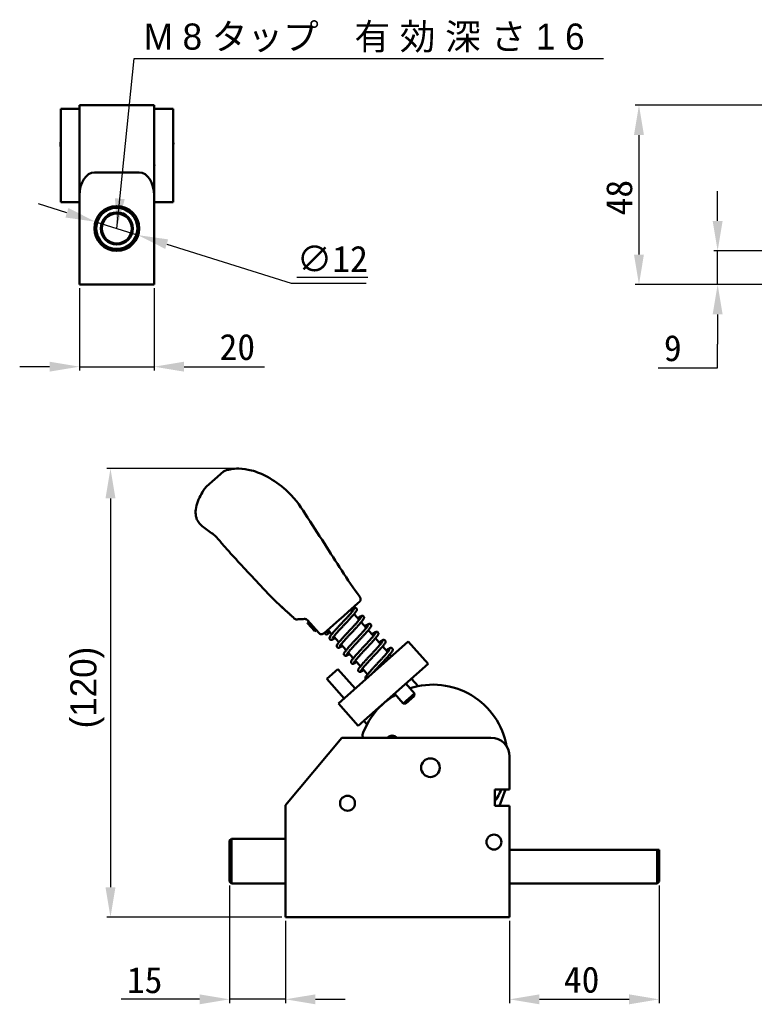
# Model space of a CAD drawing. Header units: millimetres. Extents: x 16 to 584, y 4 to 387.
# Tile 1 of 20: x 16 to 213, y 27 to 291. Entities that reach past the tile are written whole.
import ezdxf

# ---------------------------------------------------------------- set-up
doc = ezdxf.new("R2010")
doc.units = ezdxf.units.MM
for name, color, linetype, lineweight in [('Dimension (ISO)', 7, 'Continuous', 25), ('Symbol (ISO)', 7, 'Continuous', 25), ('Visible (ISO)', 7, 'Continuous', 50)]:
    doc.layers.add(name, color=color, linetype=linetype, lineweight=lineweight)
doc.styles.add('Note Text (JIS)', font='txt')
doc.dimstyles.new('Default (JIS)', dxfattribs={"dimtxt": 7, "dimasz": 8, "dimexe": 1, "dimexo": 1, "dimgap": 1.5, "dimtad": 1, "dimrnd": 1e-08, "dimdsep": 46, "dimtxsty": 'Note Text (JIS)', "dimcen": 0.09, "dimdle": 10, "dimclrd": 256, "dimclre": 256, "dimclrt": 256, "dimadec": 0, "dimazin": 2, "dimtfac": 0.5, "dimtmove": 0, "dimatfit": 3, "dimfxl": 1, "dimtolj": 1, "dimtzin": 0, "dimlwd": -1, "dimlwe": -1, "dimarcsym": 0})
doc.dimstyles.new('Default (JIS)$7', dxfattribs={"dimtxt": 7, "dimasz": 8, "dimexe": 1, "dimexo": 1, "dimgap": 1.5, "dimtad": 1, "dimrnd": 1e-08, "dimdsep": 46, "dimtxsty": 'Note Text (JIS)', "dimcen": 0.09, "dimdle": 10, "dimclrd": 256, "dimclre": 256, "dimclrt": 256, "dimadec": 0, "dimazin": 2, "dimtfac": 0.5, "dimtmove": 0, "dimatfit": 3, "dimfxl": 1, "dimtolj": 1, "dimtzin": 0, "dimlwd": -1, "dimlwe": -1, "dimarcsym": 0})

# ---------------------------------------------------------------- blocks, each defined once
blk = doc.blocks.new('*D8')
at = {"layer": 'Defpoints', "color": 0}
for p in [(288.36, 267.76), (181.69, 219.76), (273.26, 219.76)]:
    blk.add_point(p, dxfattribs=at)
at = {"layer": 'Dimension (ISO)'}
for p, q in [((287.36, 267.76), (180.69, 267.76)), ((181.69, 259.76), (181.69, 227.76)), ((272.26, 219.76), (180.69, 219.76))]:
    blk.add_line(p, q, dxfattribs=at)
for points in [[(180.36, 259.76), (183.02, 259.76), (181.69, 267.76)], [(180.36, 227.76), (183.02, 227.76), (181.69, 219.76)]]:
    blk.add_solid(points, dxfattribs=at)
at = {"layer": 'Dimension (ISO)', "insert": (172.88, 238.24), "char_height": 7, "attachment_point": 1, "rotation": 90, "style": 'Note Text (JIS)'}
blk.add_mtext('\\A1;48', dxfattribs=at)
blk = doc.blocks.new('*D9')
at = {"layer": 'Defpoints', "color": 0}
for p in [(202.75, 228.76), (218.75, 228.76), (273.26, 219.76)]:
    blk.add_point(p, dxfattribs=at)
at = {"layer": 'Dimension (ISO)'}
for p, q in [((202.75, 236.76), (202.75, 244.76)), ((217.75, 228.76), (201.75, 228.76)), ((202.75, 219.76), (202.75, 228.76)), ((272.26, 219.76), (201.75, 219.76)), ((202.75, 211.76), (202.75, 203.76)), ((202.75, 197.48), (202.75, 203.76)), ((186.86, 197.48), (202.75, 197.48))]:
    blk.add_line(p, q, dxfattribs=at)
for points in [[(201.42, 236.76), (204.09, 236.76), (202.75, 228.76)], [(201.42, 211.76), (204.09, 211.76), (202.75, 219.76)]]:
    blk.add_solid(points, dxfattribs=at)
at = {"layer": 'Dimension (ISO)', "insert": (188.36, 206.25), "char_height": 7, "attachment_point": 1, "style": 'Note Text (JIS)'}
blk.add_mtext('\\A1;9', dxfattribs=at)
blk = doc.blocks.new('*D10')
at = {"layer": 'Defpoints', "color": 0}
for p in [(31.9, 219.76), (51.9, 219.76), (51.9, 197.76)]:
    blk.add_point(p, dxfattribs=at)
at = {"layer": 'Dimension (ISO)'}
for p, q in [((31.9, 218.76), (31.9, 196.76)), ((51.9, 218.76), (51.9, 196.76)), ((23.9, 197.76), (15.9, 197.76)), ((31.9, 197.76), (51.9, 197.76)), ((59.9, 197.76), (81.48, 197.76))]:
    blk.add_line(p, q, dxfattribs=at)
for points in [[(23.9, 199.09), (23.9, 196.43), (31.9, 197.76)], [(59.9, 199.09), (59.9, 196.43), (51.9, 197.76)]]:
    blk.add_solid(points, dxfattribs=at)
at = {"layer": 'Dimension (ISO)', "insert": (69.4, 206.55), "char_height": 7, "attachment_point": 1, "style": 'Note Text (JIS)'}
blk.add_mtext('\\A1;20', dxfattribs=at)
blk = doc.blocks.new('*D11')
at = {"layer": 'Defpoints', "color": 0}
for p in [(36.17, 236.56), (47.62, 232.96)]:
    blk.add_point(p, dxfattribs=at)
at = {"layer": 'Dimension (ISO)'}
for p, q in [((28.54, 238.96), (20.91, 241.36)), ((36.17, 236.56), (47.62, 232.96)), ((55.25, 230.56), (88.57, 220.09)), ((88.57, 220.09), (108.63, 220.09))]:
    blk.add_line(p, q, dxfattribs=at)
for points in [[(28.94, 240.23), (28.14, 237.69), (36.17, 236.56)], [(55.65, 231.83), (54.85, 229.29), (47.62, 232.96)]]:
    blk.add_solid(points, dxfattribs=at)
at = {"layer": 'Dimension (ISO)', "insert": (90.07, 230.13), "char_height": 7, "attachment_point": 1, "style": 'Note Text (JIS)'}
blk.add_mtext('\\A1;\\L∅12\\l', dxfattribs=at)
blk = doc.blocks.new('*D15')
at = {"layer": 'Defpoints', "color": 0}
for p in [(74.46, 170.48), (40.2, 50.42), (87.06, 50.42)]:
    blk.add_point(p, dxfattribs=at)
at = {"layer": 'Dimension (ISO)'}
for p, q in [((73.46, 170.48), (39.2, 170.48)), ((40.2, 162.48), (40.2, 58.42)), ((86.06, 50.42), (39.2, 50.42))]:
    blk.add_line(p, q, dxfattribs=at)
for points in [[(38.87, 162.48), (41.54, 162.48), (40.2, 170.48)], [(38.87, 58.42), (41.54, 58.42), (40.2, 50.42)]]:
    blk.add_solid(points, dxfattribs=at)
at = {"layer": 'Dimension (ISO)', "insert": (29.45, 96.18), "char_height": 7, "attachment_point": 1, "rotation": 90, "style": 'Note Text (JIS)'}
blk.add_mtext('\\A1; \\fメイリオ|b0|i0;\\H7.0000;(120)', dxfattribs=at)
blk = doc.blocks.new('*D16')
at = {"layer": 'Defpoints', "color": 0}
for p in [(72.06, 59.92), (87.06, 50.42), (87.06, 28.42)]:
    blk.add_point(p, dxfattribs=at)
at = {"layer": 'Dimension (ISO)'}
for p, q in [((72.06, 58.92), (72.06, 27.42)), ((87.06, 49.42), (87.06, 27.42)), ((64.06, 28.42), (43.09, 28.42)), ((87.06, 28.42), (72.06, 28.42)), ((95.06, 28.42), (103.06, 28.42))]:
    blk.add_line(p, q, dxfattribs=at)
for points in [[(64.06, 29.75), (64.06, 27.09), (72.06, 28.42)], [(95.06, 29.75), (95.06, 27.09), (87.06, 28.42)]]:
    blk.add_solid(points, dxfattribs=at)
at = {"layer": 'Dimension (ISO)', "insert": (44.59, 37.09), "char_height": 7, "attachment_point": 1, "style": 'Note Text (JIS)'}
blk.add_mtext('\\A1;15', dxfattribs=at)
blk = doc.blocks.new('*D17')
at = {"layer": 'Defpoints', "color": 0}
for p in [(187.06, 59.92), (147.06, 50.42), (187.06, 28.42)]:
    blk.add_point(p, dxfattribs=at)
at = {"layer": 'Dimension (ISO)'}
for p, q in [((187.06, 58.92), (187.06, 27.42)), ((147.06, 49.42), (147.06, 27.42)), ((155.06, 28.42), (179.06, 28.42))]:
    blk.add_line(p, q, dxfattribs=at)
for points in [[(155.06, 29.75), (155.06, 27.09), (147.06, 28.42)], [(179.06, 29.75), (179.06, 27.09), (187.06, 28.42)]]:
    blk.add_solid(points, dxfattribs=at)
at = {"layer": 'Dimension (ISO)', "insert": (161.58, 37.2), "char_height": 7, "attachment_point": 1, "style": 'Note Text (JIS)'}
blk.add_mtext('\\A1;40', dxfattribs=at)

msp = doc.modelspace()

# ---------------------------------------------------------------- linework, layer by layer
at = {"layer": 'Visible (ISO)'}
for p, q in [((26.947, 266.759), (26.947, 241.759)), ((31.897, 266.759), (26.947, 266.759)), ((31.897, 267.759), (35.897, 267.759)), ((31.897, 267.759), (31.897, 243.536)), ((35.897, 267.759), (47.897, 267.759)), ((47.897, 267.759), (51.897, 267.759)), ((51.897, 243.536), (51.897, 267.759)), ((56.947, 266.759), (51.897, 266.759)), ((56.947, 241.759), (56.947, 266.759)), ((35.897, 249.759), (47.897, 249.759)), ((31.897, 243.536), (31.897, 219.759)), ((51.897, 219.759), (51.897, 243.536)), ((26.947, 241.759), (31.897, 241.759)), ((51.897, 241.759), (56.947, 241.759)), ((31.897, 219.759), (51.897, 219.759)), ((68.164, 167.662), (70.419, 169.664)), ((65.909, 165.661), (68.164, 167.662)), ((65.834, 165.594), (65.906, 165.658)), ((68.13, 152.604), (68.13, 152.604)), ((68.131, 152.603), (68.131, 152.603)), ((68.131, 152.603), (68.131, 152.603)), ((84.376, 135.019), (84.376, 135.019)), ((84.376, 135.019), (84.376, 135.019)), ((106.458, 134.464), (103.846, 132.145)), ((106.458, 134.464), (105.974, 134.034)), ((106.835, 134.799), (106.458, 134.464)), ((103.846, 132.145), (102.568, 131.011)), ((104.873, 132.14), (104.418, 132.653)), ((105.277, 133.416), (104.936, 133.113)), ((88.088, 131.595), (88.088, 131.595)), ((88.088, 131.595), (88.088, 131.595)), ((90.157, 130.12), (90.142, 130.12)), ((93.302, 129.506), (92.927, 129.172)), ((93.303, 129.505), (92.927, 129.171)), ((92.927, 129.171), (92.927, 129.172)), ((92.927, 129.171), (93.061, 129.021)), ((95.975, 126.495), (92.957, 129.895)), ((101.427, 129.997), (97.387, 126.411)), ((102.568, 131.011), (101.427, 129.997)), ((106.786, 129.986), (105.41, 131.536)), ((108.699, 127.831), (107.323, 129.381)), ((94.796, 127.067), (93.061, 129.021)), ((94.796, 127.067), (94.929, 126.917)), ((94.929, 126.917), (95.305, 127.25)), ((98.463, 127.312), (97.797, 126.718)), ((98.994, 126.713), (98.33, 126.121)), ((99.47, 126.177), (98.436, 127.342)), ((110.612, 125.677), (109.236, 127.226)), ((101.383, 124.022), (100.008, 125.57)), ((101.244, 107.609), (119.94, 124.207)), ((112.524, 123.522), (111.149, 125.072)), ((119.94, 124.207), (125.251, 118.224)), ((103.296, 121.867), (101.921, 123.416)), ((105.209, 119.712), (103.834, 121.261)), ((114.437, 121.367), (113.061, 122.917)), ((107.122, 117.558), (105.747, 119.106)), ((115.453, 120.223), (114.974, 120.763)), ((98.092, 114.172), (101.084, 116.828)), ((105.731, 111.593), (101.084, 116.828)), ((106.555, 101.627), (125.251, 118.224)), ((109.034, 115.403), (107.66, 116.951)), ((102.74, 108.937), (98.092, 114.172)), ((122.543, 112.237), (120.764, 114.241)), ((119.268, 112.913), (121.592, 110.296)), ((114.848, 108.855), (114.781, 108.93)), ((116.277, 110.257), (118.601, 107.64)), ((118.601, 107.64), (121.592, 110.296)), ((121.55, 109.59), (119.306, 107.598)), ((121.55, 109.59), (121.592, 110.296)), ((101.244, 107.609), (106.555, 101.627)), ((111.192, 105.441), (111.042, 105.61)), ((119.306, 107.598), (118.601, 107.64)), ((108.891, 102.009), (108.051, 102.955)), ((102.168, 98.42), (87.064, 80.42)), ((102.168, 98.42), (107.39, 98.42)), ((107.39, 98.42), (142.064, 98.42)), ((108.065, 98.42), (107.586, 98.959)), ((147.064, 93.42), (147.064, 84.62)), ((143.064, 80.22), (143.064, 84.62)), ((143.064, 84.62), (147.064, 84.62)), ((145.981, 84.62), (144.343, 80.22)), ((87.064, 74.197), (87.064, 80.42)), ((147.064, 80.22), (143.064, 80.22)), ((147.064, 80.22), (147.064, 50.42)), ((87.064, 50.42), (87.064, 74.197)), ((72.064, 70.92), (72.564, 71.42)), ((72.564, 71.42), (72.564, 59.42)), ((72.564, 71.42), (87.064, 71.42)), ((72.064, 59.92), (72.064, 70.92)), ((186.564, 68.42), (147.064, 68.42)), ((186.564, 59.42), (186.564, 68.42)), ((187.064, 68.42), (187.064, 59.92)), ((72.064, 59.92), (72.564, 59.42)), ((72.564, 59.42), (87.064, 59.42)), ((147.064, 59.42), (186.564, 59.42)), ((187.064, 59.92), (186.564, 59.42)), ((147.064, 50.42), (87.064, 50.42))]:
    msp.add_line(p, q, dxfattribs=at)
for centre, radius in [((41.897, 234.759), 6), ((41.897, 234.759), 5.5), ((41.897, 234.759), 4.3), ((41.897, 234.759), 4), ((98.064, 126.419), 0.4), ((125.864, 90.42), 2.5), ((103.664, 80.91), 2), ((142.864, 70.52), 2), ((142.864, 70.52), 2)]:
    msp.add_circle(centre, radius, dxfattribs=at)
for centre, radius, start, end in [((49.947, 251.759), 2, 347.1418, 12.8582), ((90.09, 131.118), 1, 273.02744, 273.14524), ((96.723, 127.159), 1, 221.5966, 311.59719), ((126.563, 92.645), 20, 10.08914, 108.01901), ((126.563, 92.645), 20, 120.06023, 161.59719), ((115.654, 97.402), 1.6, 39.49887, 140.50113), ((142.064, 93.42), 5, 0, 90), ((126.563, 92.645), 20, 325.59359, 336.3431)]:
    msp.add_arc(centre, radius, start, end, dxfattribs=at)
for centre, major_axis, ratio, start_param, end_param in [((35.897, 243.536), (0, 6.223), 0.6427876, 0, 1.5707963), ((47.897, 243.536), (0, 6.223), 0.6427876, 4.712389, 6.2831853), ((90.088, 131.118), (-0.047, -0.999), 0.9999731, 5.5847216, 6.3855089), ((90.09, 131.118), (0.055, -0.998), 0.9999748, 6.2811304, 6.2831864)]:
    msp.add_ellipse(centre, major_axis=major_axis, ratio=ratio, start_param=start_param, end_param=end_param, dxfattribs=at)
for points in [[(26.857, 257.458), (26.857, 257.849), (26.892, 258.142), (26.947, 258.442)], [(57.037, 257.458), (57.037, 256.794), (57.007, 256.12), (56.947, 255.444)], [(65.909, 165.661), (65.909, 165.661), (65.908, 165.66), (65.906, 165.658)], [(68.13, 152.604), (68.126, 152.608), (68.121, 152.612), (68.116, 152.616)], [(68.131, 152.603), (68.13, 152.604), (68.13, 152.604), (68.129, 152.605)], [(106.966, 136.154), (106.966, 136.154), (106.966, 136.154), (106.966, 136.154)], [(89.409, 130.384), (88.989, 130.77), (88.567, 131.157), (88.146, 131.542)]]:
    msp.add_open_spline(points, degree=3, dxfattribs=at)
for points, knots in [([(56.947, 258.443), (56.96, 258.374), (56.97, 258.307), (57.011, 258.024), (57.037, 257.759), (57.037, 257.458)], [0.96228177, 0.96228177, 0.96228177, 0.96228177, 1.00399542, 1.00399542, 1.14291179, 1.14291179, 1.14291179, 1.14291179]), ([(26.947, 255.433), (26.943, 255.479), (26.939, 255.525), (26.882, 256.202), (26.857, 256.834), (26.857, 257.458)], [5.04756104, 5.04756104, 5.04756104, 5.04756104, 5.06160539, 5.06160539, 5.25544394, 5.25544394, 5.25544394, 5.25544394]), ([(70.419, 169.664), (70.991, 169.952), (71.613, 170.148), (72.997, 170.43), (73.775, 170.487), (75.685, 170.456), (76.827, 170.285), (79.422, 169.614), (80.866, 169.008), (83.988, 167.311), (85.647, 166.123), (89.191, 162.935), (90.882, 160.691), (94.039, 155.686), (95.774, 153.042), (100.604, 145.613), (103.505, 140.682), (106.966, 136.154)], [0, 0, 0, 0, 0.1921718, 0.1921718, 0.4236642, 0.4236642, 0.7652499, 0.7652499, 1.2278338, 1.2278338, 1.8315011, 1.8315011, 2.6580178, 2.6580178, 3.6066138, 3.6066138, 5.3164454, 5.3164454, 5.3164454, 5.3164454]), ([(68.116, 152.616), (67.834, 152.817), (67.552, 153.016), (66.282, 153.901), (65.253, 154.553), (63.971, 155.833), (63.586, 156.334), (63.229, 157.17), (63.143, 157.46), (62.97, 158.345), (62.968, 158.961), (63.124, 160.282), (63.314, 160.996), (64.089, 163.094), (64.883, 164.424), (65.834, 165.594)], [0, 0, 0, 0, 0.1037109, 0.1037109, 0.4642929, 0.4642929, 0.6470846, 0.6470846, 0.7369166, 0.7369166, 0.9174839, 0.9174839, 1.1359863, 1.1359863, 1.5884035, 1.5884035, 1.5884035, 1.5884035]), ([(84.376, 135.019), (83.199, 136.149), (82.124, 137.27), (79.48, 140.113), (77.914, 141.852), (75.008, 144.909), (73.638, 146.355), (71.598, 148.65), (70.911, 149.438), (69.54, 151.016), (68.84, 151.822), (68.131, 152.603)], [0, 0, 0, 0, 0.5308266, 0.5308266, 1.2610285, 1.2610285, 1.8776745, 1.8776745, 2.1940011, 2.1940011, 2.5116748, 2.5116748, 2.5116748, 2.5116748]), ([(88.146, 131.542), (88.127, 131.559), (88.108, 131.577), (88.088, 131.595), (86.834, 132.739), (85.573, 133.871), (84.376, 135.019)], [0, 0, 0, 0, 0.0152056, 0.0152056, 0.0152056, 1, 1, 1, 1]), ([(88.088, 131.595), (87.645, 131.997), (87.193, 132.402), (86.274, 133.234), (85.801, 133.668), (85.007, 134.414), (84.671, 134.736), (84.376, 135.019)], [0, 0, 0, 0, 0.18497273, 0.18497273, 0.38795466, 0.38795466, 0.54853639, 0.54853639, 0.54853639, 0.54853639]), ([(106.966, 136.154), (107.031, 136.068), (107.084, 135.97), (107.152, 135.768), (107.171, 135.66), (107.172, 135.448), (107.156, 135.34), (107.09, 135.138), (107.041, 135.041), (106.957, 134.927), (106.935, 134.9), (106.887, 134.847), (106.862, 134.822), (106.835, 134.799)], [0, 0, 0, 0, 0.03236475, 0.03236475, 0.06421061, 0.06421061, 0.09607493, 0.09607493, 0.12793836, 0.12793836, 0.13849917, 0.13849917, 0.14918013, 0.14918013, 0.14918013, 0.14918013]), ([(100.376, 125.157), (100.325, 125.124), (100.276, 125.093), (100.091, 124.977), (99.967, 124.903), (99.727, 124.774), (99.62, 124.722), (99.441, 124.671), (99.378, 124.655), (99.248, 124.662), (99.206, 124.668), (99.095, 124.705), (99.022, 124.746), (98.92, 124.859), (98.888, 124.92), (98.851, 125.039), (98.848, 125.094), (98.854, 125.214), (98.87, 125.266), (98.943, 125.475), (99.028, 125.597), (99.233, 125.88), (99.337, 126.014), (99.568, 126.296), (99.691, 126.441), (99.957, 126.749), (100.099, 126.91), (100.402, 127.248), (100.561, 127.424), (100.893, 127.787), (101.066, 127.974), (101.419, 128.356), (101.6, 128.551), (101.965, 128.943), (102.149, 129.14), (102.516, 129.534), (102.699, 129.729), (103.057, 130.115), (103.233, 130.304), (103.572, 130.673), (103.736, 130.852), (104.047, 131.194), (104.194, 131.358), (104.468, 131.666), (104.594, 131.811), (104.821, 132.076), (104.922, 132.198), (105.094, 132.412), (105.167, 132.506), (105.278, 132.66), (105.32, 132.723), (105.369, 132.805), (105.382, 132.832), (105.385, 132.839), (105.385, 132.84), (105.385, 132.84)], [37.073993, 37.073993, 37.073993, 37.073993, 37.1331096, 37.1331096, 37.3065076, 37.3065076, 37.5072723, 37.5072723, 37.6066365, 37.6066365, 37.6464571, 37.6464571, 37.698691, 37.698691, 37.7409523, 37.7409523, 37.7893485, 37.7893485, 37.8667097, 37.8667097, 38.129141, 38.129141, 38.3197664, 38.3197664, 38.4900251, 38.4900251, 38.6552248, 38.6552248, 38.8183484, 38.8183484, 38.9804111, 38.9804111, 39.1418364, 39.1418364, 39.302812, 39.302812, 39.4634063, 39.4634063, 39.6236044, 39.6236044, 39.7833037, 39.7833037, 39.9422651, 39.9422651, 40.0999809, 40.0999809, 40.2553308, 40.2553308, 40.4056272, 40.4056272, 40.5439622, 40.5439622, 40.6543147, 40.6543147, 40.66965, 40.66965, 40.66965, 40.66965]), ([(99.641, 125.047), (99.641, 125.047), (99.641, 125.049), (99.649, 125.068), (99.674, 125.114), (99.746, 125.225), (99.79, 125.287), (99.905, 125.44), (99.978, 125.534), (100.152, 125.748), (100.255, 125.869), (100.484, 126.136), (100.612, 126.281), (100.887, 126.591), (101.036, 126.756), (101.349, 127.1), (101.514, 127.28), (101.855, 127.649), (102.031, 127.839), (102.39, 128.225), (102.572, 128.421), (102.939, 128.814), (103.122, 129.01), (103.486, 129.401), (103.665, 129.594), (104.016, 129.973), (104.186, 130.159), (104.514, 130.518), (104.671, 130.691), (104.967, 131.023), (105.106, 131.18), (105.362, 131.478), (105.48, 131.617), (105.692, 131.878), (105.786, 131.998), (105.952, 132.225), (106.021, 132.329), (106.12, 132.514), (106.162, 132.588), (106.177, 132.765), (106.177, 132.81), (106.155, 132.927), (106.123, 133.006), (106.023, 133.122), (105.966, 133.162), (105.852, 133.214), (105.796, 133.223), (105.676, 133.232), (105.621, 133.222), (105.418, 133.174), (105.299, 133.109), (105.02, 132.944), (104.878, 132.85), (104.647, 132.685), (104.571, 132.629), (104.492, 132.57)], [37.8701663, 37.8701663, 37.8701663, 37.8701663, 37.8993154, 37.8993154, 38.0454479, 38.0454479, 38.1688003, 38.1688003, 38.3109725, 38.3109725, 38.4624592, 38.4624592, 38.6182617, 38.6182617, 38.7761852, 38.7761852, 38.9352576, 38.9352576, 39.0950254, 39.0950254, 39.2552728, 39.2552728, 39.4159097, 39.4159097, 39.5769303, 39.5769303, 39.7384128, 39.7384128, 39.9005604, 39.9005604, 40.0638264, 40.0638264, 40.2292876, 40.2292876, 40.3999982, 40.3999982, 40.5883848, 40.5883848, 40.7433686, 40.7433686, 40.7858594, 40.7858594, 40.8390156, 40.8390156, 40.8812861, 40.8812861, 40.9293208, 40.9293208, 41.0047557, 41.0047557, 41.2422858, 41.2422858, 41.4401506, 41.4401506, 41.530301, 41.530301, 41.530301, 41.530301]), ([(88.953, 130.803), (88.953, 130.803), (88.952, 130.804), (88.808, 130.935), (88.673, 131.057), (88.438, 131.271), (88.335, 131.365), (88.175, 131.513), (88.117, 131.567), (88.088, 131.595)], [0.06424418, 0.06424418, 0.06424418, 0.06424418, 0.06443192, 0.06443192, 0.12785861, 0.12785861, 0.19197389, 0.19197389, 0.25783865, 0.25783865, 0.25783865, 0.25783865]), ([(90.142, 130.12), (90.142, 130.12), (90.142, 130.12), (90.141, 130.119), (90.141, 130.119), (90.139, 130.119), (90.139, 130.119), (90.138, 130.119)], [0.0699718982, 0.0699718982, 0.0699718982, 0.0699718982, 0.0705258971, 0.0705258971, 0.0708403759, 0.0708403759, 0.0711858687, 0.0711858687, 0.0711858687, 0.0711858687]), ([(92.154, 130.23), (91.612, 130.2), (91.128, 130.174), (90.488, 130.139), (90.285, 130.127), (90.179, 130.122), (90.166, 130.121), (90.157, 130.12)], [0, 0, 0, 0, 0.20490066, 0.20490066, 0.37669062, 0.37669062, 0.41105135, 0.41105135, 0.41105135, 0.41105135]), ([(92.154, 130.23), (92.16, 130.23), (92.166, 130.231), (92.172, 130.231), (92.178, 130.231), (92.185, 130.231), (92.191, 130.231), (92.197, 130.232), (92.203, 130.232), (92.208, 130.232), (92.214, 130.232), (92.22, 130.232), (92.226, 130.231), (92.232, 130.231), (92.238, 130.231), (92.243, 130.231), (92.249, 130.231), (92.255, 130.231), (92.26, 130.23), (92.266, 130.23), (92.271, 130.23), (92.277, 130.229), (92.282, 130.229), (92.288, 130.228), (92.293, 130.228), (92.299, 130.228), (92.304, 130.227), (92.309, 130.227), (92.314, 130.226), (92.32, 130.225), (92.325, 130.225), (92.33, 130.224), (92.335, 130.224), (92.34, 130.223), (92.346, 130.222), (92.351, 130.221), (92.356, 130.221), (92.361, 130.22), (92.366, 130.219), (92.371, 130.218), (92.376, 130.218), (92.381, 130.217), (92.385, 130.216), (92.39, 130.215), (92.395, 130.214), (92.4, 130.213), (92.405, 130.212), (92.409, 130.211), (92.414, 130.21), (92.419, 130.209), (92.424, 130.208), (92.428, 130.207), (92.433, 130.206), (92.437, 130.205), (92.442, 130.204), (92.446, 130.203), (92.451, 130.202), (92.456, 130.201), (92.46, 130.199), (92.464, 130.198), (92.469, 130.197), (92.473, 130.196), (92.478, 130.195), (92.482, 130.193), (92.487, 130.192), (92.491, 130.191), (92.495, 130.19), (92.499, 130.188), (92.504, 130.187), (92.508, 130.186), (92.512, 130.184), (92.516, 130.183), (92.521, 130.182), (92.525, 130.18), (92.529, 130.179), (92.533, 130.177), (92.537, 130.176), (92.541, 130.175), (92.546, 130.173), (92.55, 130.172), (92.554, 130.17), (92.558, 130.169), (92.562, 130.167), (92.566, 130.166), (92.57, 130.164), (92.574, 130.163), (92.578, 130.161), (92.582, 130.159), (92.586, 130.158), (92.59, 130.156), (92.594, 130.155), (92.598, 130.153), (92.602, 130.151), (92.605, 130.15), (92.609, 130.148), (92.613, 130.146), (92.617, 130.144), (92.621, 130.143), (92.625, 130.141), (92.629, 130.139), (92.632, 130.137), (92.636, 130.136), (92.64, 130.134), (92.644, 130.132), (92.648, 130.13), (92.651, 130.128), (92.655, 130.126), (92.659, 130.124), (92.663, 130.123), (92.666, 130.121), (92.67, 130.119), (92.674, 130.117), (92.678, 130.115), (92.681, 130.113), (92.685, 130.111), (92.689, 130.109), (92.693, 130.107), (92.696, 130.105), (92.7, 130.103), (92.704, 130.101), (92.707, 130.098), (92.711, 130.096), (92.715, 130.094), (92.718, 130.092), (92.722, 130.09), (92.726, 130.088), (92.729, 130.085), (92.733, 130.083), (92.737, 130.081), (92.74, 130.079), (92.744, 130.076), (92.747, 130.074), (92.751, 130.072), (92.755, 130.069), (92.758, 130.067), (92.762, 130.065), (92.766, 130.062), (92.769, 130.06), (92.773, 130.057), (92.777, 130.055), (92.78, 130.052), (92.784, 130.05), (92.787, 130.047), (92.791, 130.045), (92.795, 130.042), (92.798, 130.039), (92.802, 130.037), (92.805, 130.034), (92.809, 130.031), (92.813, 130.029), (92.816, 130.026), (92.82, 130.023), (92.823, 130.02), (92.827, 130.017), (92.831, 130.015), (92.834, 130.012), (92.838, 130.009), (92.841, 130.006), (92.845, 130.003), (92.849, 130), (92.852, 129.997), (92.856, 129.994), (92.86, 129.991), (92.863, 129.988), (92.867, 129.985), (92.87, 129.981), (92.874, 129.978), (92.878, 129.975), (92.881, 129.972), (92.885, 129.968), (92.888, 129.965), (92.892, 129.962), (92.896, 129.958), (92.899, 129.955), (92.903, 129.952), (92.906, 129.948), (92.91, 129.945), (92.914, 129.941), (92.917, 129.937), (92.921, 129.934), (92.924, 129.93), (92.928, 129.926), (92.931, 129.923), (92.935, 129.919), (92.939, 129.915), (92.942, 129.911), (92.946, 129.907), (92.949, 129.903), (92.953, 129.899), (92.957, 129.895)], [0, 0, 0, 0, 0.015873, 0.015873, 0.015873, 0.031746, 0.031746, 0.031746, 0.047619, 0.047619, 0.047619, 0.0634921, 0.0634921, 0.0634921, 0.0793651, 0.0793651, 0.0793651, 0.0952381, 0.0952381, 0.0952381, 0.1111111, 0.1111111, 0.1111111, 0.1269841, 0.1269841, 0.1269841, 0.1428571, 0.1428571, 0.1428571, 0.1587302, 0.1587302, 0.1587302, 0.1746032, 0.1746032, 0.1746032, 0.1904762, 0.1904762, 0.1904762, 0.2063492, 0.2063492, 0.2063492, 0.2222222, 0.2222222, 0.2222222, 0.2380952, 0.2380952, 0.2380952, 0.2539683, 0.2539683, 0.2539683, 0.2698413, 0.2698413, 0.2698413, 0.2857143, 0.2857143, 0.2857143, 0.3015873, 0.3015873, 0.3015873, 0.3174603, 0.3174603, 0.3174603, 0.3333333, 0.3333333, 0.3333333, 0.3492063, 0.3492063, 0.3492063, 0.3650794, 0.3650794, 0.3650794, 0.3809524, 0.3809524, 0.3809524, 0.3968254, 0.3968254, 0.3968254, 0.4126984, 0.4126984, 0.4126984, 0.4285714, 0.4285714, 0.4285714, 0.4444444, 0.4444444, 0.4444444, 0.4603175, 0.4603175, 0.4603175, 0.4761905, 0.4761905, 0.4761905, 0.4920635, 0.4920635, 0.4920635, 0.5079365, 0.5079365, 0.5079365, 0.5238095, 0.5238095, 0.5238095, 0.5396825, 0.5396825, 0.5396825, 0.5555556, 0.5555556, 0.5555556, 0.5714286, 0.5714286, 0.5714286, 0.5873016, 0.5873016, 0.5873016, 0.6031746, 0.6031746, 0.6031746, 0.6190476, 0.6190476, 0.6190476, 0.6349206, 0.6349206, 0.6349206, 0.6507937, 0.6507937, 0.6507937, 0.6666667, 0.6666667, 0.6666667, 0.6825397, 0.6825397, 0.6825397, 0.6984127, 0.6984127, 0.6984127, 0.7142857, 0.7142857, 0.7142857, 0.7301587, 0.7301587, 0.7301587, 0.7460317, 0.7460317, 0.7460317, 0.7619048, 0.7619048, 0.7619048, 0.7777778, 0.7777778, 0.7777778, 0.7936508, 0.7936508, 0.7936508, 0.8095238, 0.8095238, 0.8095238, 0.8253968, 0.8253968, 0.8253968, 0.8412698, 0.8412698, 0.8412698, 0.8571429, 0.8571429, 0.8571429, 0.8730159, 0.8730159, 0.8730159, 0.8888889, 0.8888889, 0.8888889, 0.9047619, 0.9047619, 0.9047619, 0.9206349, 0.9206349, 0.9206349, 0.9365079, 0.9365079, 0.9365079, 0.952381, 0.952381, 0.952381, 0.968254, 0.968254, 0.968254, 0.984127, 0.984127, 0.984127, 1, 1, 1, 1]), ([(102.287, 123.004), (102.275, 122.996), (102.263, 122.988), (102.108, 122.889), (101.978, 122.81), (101.734, 122.671), (101.623, 122.615), (101.427, 122.538), (101.349, 122.503), (101.165, 122.513), (101.123, 122.519), (101.012, 122.556), (100.939, 122.598), (100.838, 122.711), (100.806, 122.772), (100.769, 122.891), (100.766, 122.946), (100.772, 123.066), (100.788, 123.118), (100.862, 123.327), (100.947, 123.45), (101.153, 123.735), (101.258, 123.869), (101.489, 124.151), (101.612, 124.296), (101.878, 124.604), (102.021, 124.765), (102.323, 125.103), (102.483, 125.279), (102.815, 125.643), (102.988, 125.83), (103.341, 126.212), (103.522, 126.407), (103.887, 126.799), (104.072, 126.996), (104.438, 127.39), (104.621, 127.585), (104.979, 127.971), (105.155, 128.16), (105.494, 128.529), (105.658, 128.707), (105.968, 129.05), (106.116, 129.213), (106.388, 129.521), (106.514, 129.666), (106.741, 129.931), (106.842, 130.052), (107.014, 130.266), (107.086, 130.36), (107.198, 130.513), (107.239, 130.575), (107.288, 130.657), (107.3, 130.684), (107.303, 130.691), (107.303, 130.691), (107.303, 130.691)], [30.7934682, 30.7934682, 30.7934682, 30.7934682, 30.8077619, 30.8077619, 30.9786383, 30.9786383, 31.1677159, 31.1677159, 31.3238593, 31.3238593, 31.363468, 31.363468, 31.4156219, 31.4156219, 31.4578828, 31.4578828, 31.5063144, 31.5063144, 31.583826, 31.583826, 31.8476461, 31.8476461, 32.037901, 32.037901, 32.2080972, 32.2080972, 32.3732744, 32.3732744, 32.5363874, 32.5363874, 32.6984441, 32.6984441, 32.8598655, 32.8598655, 33.0208381, 33.0208381, 33.1814295, 33.1814295, 33.3416244, 33.3416244, 33.5013193, 33.5013193, 33.6602736, 33.6602736, 33.817977, 33.817977, 33.9733018, 33.9733018, 34.123542, 34.123542, 34.2617402, 34.2617402, 34.3717991, 34.3717991, 34.3864647, 34.3864647, 34.3864647, 34.3864647]), ([(101.559, 122.899), (101.559, 122.899), (101.559, 122.9), (101.564, 122.912), (101.585, 122.953), (101.648, 123.053), (101.688, 123.11), (101.793, 123.253), (101.862, 123.342), (102.027, 123.547), (102.126, 123.665), (102.347, 123.924), (102.471, 124.067), (102.74, 124.371), (102.886, 124.533), (103.194, 124.872), (103.357, 125.05), (103.694, 125.416), (103.869, 125.605), (104.226, 125.989), (104.408, 126.184), (104.774, 126.576), (104.958, 126.773), (105.322, 127.165), (105.503, 127.359), (105.855, 127.74), (106.028, 127.927), (106.359, 128.289), (106.519, 128.465), (106.82, 128.801), (106.962, 128.961), (107.225, 129.264), (107.346, 129.407), (107.565, 129.673), (107.662, 129.795), (107.835, 130.027), (107.908, 130.133), (108.009, 130.307), (108.045, 130.375), (108.088, 130.528), (108.106, 130.601), (108.074, 130.775), (108.043, 130.854), (107.943, 130.972), (107.887, 131.012), (107.773, 131.064), (107.718, 131.074), (107.6, 131.084), (107.546, 131.075), (107.343, 131.031), (107.224, 130.969), (106.939, 130.814), (106.794, 130.726), (106.548, 130.57), (106.462, 130.513), (106.371, 130.453)], [31.586981, 31.586981, 31.586981, 31.586981, 31.6076103, 31.6076103, 31.7460125, 31.7460125, 31.8655417, 31.8655417, 32.005595, 32.005595, 32.1560969, 32.1560969, 32.311435, 32.311435, 32.4691201, 32.4691201, 32.6280568, 32.6280568, 32.7877377, 32.7877377, 32.947921, 32.947921, 33.1085015, 33.1085015, 33.2694615, 33.2694615, 33.4308653, 33.4308653, 33.5928922, 33.5928922, 33.7559435, 33.7559435, 33.9209564, 33.9209564, 34.0904979, 34.0904979, 34.2742621, 34.2742621, 34.4123399, 34.4123399, 34.5014268, 34.5014268, 34.5551321, 34.5551321, 34.5974124, 34.5974124, 34.6452328, 34.6452328, 34.7201524, 34.7201524, 34.9607728, 34.9607728, 35.1582247, 35.1582247, 35.2566018, 35.2566018, 35.2566018, 35.2566018]), ([(104.198, 120.851), (104.146, 120.817), (104.096, 120.786), (103.91, 120.67), (103.787, 120.597), (103.547, 120.47), (103.441, 120.418), (103.266, 120.372), (103.212, 120.361), (103.098, 120.363), (103.054, 120.368), (102.939, 120.404), (102.865, 120.444), (102.76, 120.556), (102.727, 120.617), (102.688, 120.736), (102.685, 120.792), (102.689, 120.911), (102.704, 120.963), (102.772, 121.163), (102.849, 121.277), (103.04, 121.546), (103.144, 121.681), (103.373, 121.962), (103.494, 122.106), (103.757, 122.411), (103.898, 122.571), (104.197, 122.906), (104.355, 123.081), (104.685, 123.442), (104.857, 123.629), (105.209, 124.009), (105.389, 124.203), (105.754, 124.595), (105.938, 124.792), (106.305, 125.186), (106.488, 125.382), (106.847, 125.768), (107.024, 125.959), (107.365, 126.329), (107.53, 126.509), (107.844, 126.854), (107.993, 127.019), (108.27, 127.331), (108.398, 127.477), (108.629, 127.747), (108.732, 127.87), (108.91, 128.09), (108.985, 128.186), (109.102, 128.346), (109.147, 128.411), (109.201, 128.5), (109.216, 128.53), (109.221, 128.542), (109.221, 128.543), (109.221, 128.543)], [24.5129639, 24.5129639, 24.5129639, 24.5129639, 24.5742282, 24.5742282, 24.7481588, 24.7481588, 24.951695, 24.951695, 25.0346095, 25.0346095, 25.077564, 25.077564, 25.1308647, 25.1308647, 25.1731375, 25.1731375, 25.2211036, 25.2211036, 25.2966383, 25.2966383, 25.5426264, 25.5426264, 25.738203, 25.738203, 25.90922, 25.90922, 26.0746889, 26.0746889, 26.2379384, 26.2379384, 26.4000711, 26.4000711, 26.5615419, 26.5615419, 26.7225523, 26.7225523, 26.883179, 26.883179, 27.0434139, 27.0434139, 27.2031632, 27.2031632, 27.3622031, 27.3622031, 27.5200581, 27.5200581, 27.675685, 27.675685, 27.8266006, 27.8266006, 27.9664406, 27.9664406, 28.0800719, 28.0800719, 28.1032794, 28.1032794, 28.1032794, 28.1032794]), ([(103.477, 120.75), (103.477, 120.75), (103.478, 120.753), (103.487, 120.774), (103.513, 120.823), (103.59, 120.94), (103.636, 121.004), (103.754, 121.161), (103.83, 121.257), (104.008, 121.474), (104.112, 121.598), (104.345, 121.867), (104.474, 122.014), (104.752, 122.327), (104.902, 122.493), (105.217, 122.839), (105.383, 123.019), (105.726, 123.39), (105.903, 123.581), (106.262, 123.967), (106.445, 124.163), (106.811, 124.556), (106.995, 124.753), (107.358, 125.143), (107.537, 125.336), (107.886, 125.714), (108.056, 125.898), (108.381, 126.256), (108.537, 126.428), (108.831, 126.758), (108.969, 126.914), (109.223, 127.21), (109.339, 127.348), (109.547, 127.605), (109.639, 127.724), (109.803, 127.951), (109.87, 128.053), (109.966, 128.241), (110.012, 128.317), (110.012, 128.51), (110.008, 128.55), (109.98, 128.659), (109.943, 128.733), (109.841, 128.84), (109.783, 128.876), (109.669, 128.922), (109.615, 128.929), (109.494, 128.934), (109.439, 128.923), (109.293, 128.885), (109.211, 128.85), (108.981, 128.737), (108.824, 128.647), (108.531, 128.463), (108.411, 128.386), (108.283, 128.3)], [25.3037957, 25.3037957, 25.3037957, 25.3037957, 25.3368385, 25.3368385, 25.4864766, 25.4864766, 25.6114408, 25.6114408, 25.7544782, 25.7544782, 25.9063648, 25.9063648, 26.0623572, 26.0623572, 26.2203793, 26.2203793, 26.3795085, 26.3795085, 26.5393132, 26.5393132, 26.6995884, 26.6995884, 26.8602501, 26.8602501, 27.0212979, 27.0212979, 27.1828166, 27.1828166, 27.3450206, 27.3450206, 27.5083885, 27.5083885, 27.6740668, 27.6740668, 27.8453612, 27.8453612, 28.0362215, 28.0362215, 28.1924607, 28.1924607, 28.2273397, 28.2273397, 28.2774237, 28.2774237, 28.3197173, 28.3197173, 28.3692475, 28.3692475, 28.4514991, 28.4514991, 28.606569, 28.606569, 28.8365604, 28.8365604, 28.975856, 28.975856, 28.975856, 28.975856]), ([(105.395, 118.602), (105.395, 118.602), (105.395, 118.602), (105.395, 118.602), (105.406, 118.629), (105.47, 118.737), (105.546, 118.847), (105.719, 119.072), (105.801, 119.174), (105.991, 119.403), (106.101, 119.532), (106.344, 119.812), (106.478, 119.963), (106.765, 120.283), (106.918, 120.453), (107.24, 120.805), (107.409, 120.988), (107.756, 121.363), (107.934, 121.555), (108.296, 121.943), (108.48, 122.14), (108.846, 122.533), (109.029, 122.729), (109.39, 123.117), (109.567, 123.309), (109.912, 123.683), (110.08, 123.866), (110.399, 124.218), (110.552, 124.387), (110.837, 124.71), (110.971, 124.863), (111.215, 125.15), (111.326, 125.284), (111.525, 125.534), (111.612, 125.649), (111.767, 125.873), (111.831, 125.973), (111.901, 126.144), (111.923, 126.203), (111.931, 126.329), (111.93, 126.373), (111.907, 126.488), (111.874, 126.565), (111.773, 126.68), (111.717, 126.719), (111.603, 126.769), (111.548, 126.778), (111.429, 126.787), (111.375, 126.777), (111.162, 126.729), (111.033, 126.66), (110.732, 126.492), (110.587, 126.403), (110.352, 126.252), (110.274, 126.201), (110.194, 126.147)], [19.0206104, 19.0206104, 19.0206104, 19.0206104, 19.0207201, 19.0207201, 19.1404362, 19.1404362, 19.3575176, 19.3575176, 19.5030437, 19.5030437, 19.656077, 19.656077, 19.8126198, 19.8126198, 19.9709315, 19.9709315, 20.1302302, 20.1302302, 20.2901469, 20.2901469, 20.4505081, 20.4505081, 20.6112493, 20.6112493, 20.7723868, 20.7723868, 20.9340271, 20.9340271, 21.0964249, 21.0964249, 21.2601508, 21.2601508, 21.4266121, 21.4266121, 21.6001122, 21.6001122, 21.8013988, 21.8013988, 21.8974284, 21.8974284, 21.937907, 21.937907, 21.9903829, 21.9903829, 22.0326455, 22.0326455, 22.0809378, 22.0809378, 22.1578562, 22.1578562, 22.416232, 22.416232, 22.6079789, 22.6079789, 22.6950981, 22.6950981, 22.6950981, 22.6950981]), ([(106.109, 118.698), (106.1, 118.692), (106.09, 118.686), (105.938, 118.588), (105.809, 118.51), (105.564, 118.372), (105.454, 118.315), (105.257, 118.239), (105.178, 118.204), (104.992, 118.218), (104.95, 118.225), (104.842, 118.263), (104.77, 118.306), (104.671, 118.419), (104.64, 118.48), (104.605, 118.598), (104.602, 118.654), (104.609, 118.774), (104.625, 118.827), (104.704, 119.043), (104.796, 119.173), (105.014, 119.471), (105.12, 119.605), (105.353, 119.888), (105.477, 120.034), (105.746, 120.344), (105.891, 120.507), (106.196, 120.847), (106.357, 121.024), (106.691, 121.389), (106.864, 121.577), (107.219, 121.96), (107.4, 122.155), (107.766, 122.548), (107.95, 122.745), (108.317, 123.138), (108.499, 123.334), (108.856, 123.718), (109.031, 123.907), (109.368, 124.273), (109.531, 124.451), (109.839, 124.791), (109.985, 124.953), (110.254, 125.258), (110.378, 125.401), (110.601, 125.663), (110.7, 125.782), (110.867, 125.992), (110.937, 126.083), (111.044, 126.232), (111.083, 126.291), (111.127, 126.367), (111.138, 126.391), (111.139, 126.394), (111.139, 126.395), (111.139, 126.395)], [18.2324565, 18.2324565, 18.2324565, 18.2324565, 18.2438893, 18.2438893, 18.4148955, 18.4148955, 18.6045205, 18.6045205, 18.7611637, 18.7611637, 18.7989453, 18.7989453, 18.8503651, 18.8503651, 18.892628, 18.892628, 18.9414055, 18.9414055, 19.0203984, 19.0203984, 19.2981581, 19.2981581, 19.4850341, 19.4850341, 19.6546222, 19.6546222, 19.8195761, 19.8195761, 19.9825828, 19.9825828, 20.1445796, 20.1445796, 20.3059615, 20.3059615, 20.4669034, 20.4669034, 20.6274657, 20.6274657, 20.7876269, 20.7876269, 20.9472754, 20.9472754, 21.1061561, 21.1061561, 21.2637276, 21.2637276, 21.418787, 21.418787, 21.5684284, 21.5684284, 21.7051674, 21.7051674, 21.8121467, 21.8121467, 21.8200941, 21.8200941, 21.8200941, 21.8200941]), ([(108.02, 116.545), (107.975, 116.516), (107.931, 116.488), (107.751, 116.376), (107.628, 116.303), (107.388, 116.175), (107.282, 116.124), (107.106, 116.076), (107.049, 116.063), (106.931, 116.067), (106.886, 116.072), (106.773, 116.108), (106.699, 116.149), (106.595, 116.261), (106.562, 116.322), (106.524, 116.441), (106.521, 116.496), (106.525, 116.615), (106.54, 116.668), (106.61, 116.87), (106.689, 116.985), (106.883, 117.258), (106.987, 117.392), (107.216, 117.674), (107.338, 117.818), (107.601, 118.124), (107.743, 118.284), (108.043, 118.62), (108.201, 118.795), (108.532, 119.157), (108.704, 119.343), (109.056, 119.724), (109.236, 119.919), (109.601, 120.31), (109.785, 120.508), (110.152, 120.901), (110.335, 121.097), (110.694, 121.483), (110.87, 121.674), (111.211, 122.043), (111.376, 122.223), (111.689, 122.568), (111.838, 122.733), (112.114, 123.043), (112.241, 123.189), (112.472, 123.458), (112.574, 123.581), (112.751, 123.799), (112.825, 123.895), (112.941, 124.053), (112.985, 124.118), (113.038, 124.205), (113.052, 124.234), (113.057, 124.245), (113.057, 124.246), (113.057, 124.246)], [11.9519699, 11.9519699, 11.9519699, 11.9519699, 12.0055406, 12.0055406, 12.1793033, 12.1793033, 12.3819536, 12.3819536, 12.4697842, 12.4697842, 12.5118452, 12.5118452, 12.5648635, 12.5648635, 12.607132, 12.607132, 12.6552051, 12.6552051, 12.7311929, 12.7311929, 12.9811899, 12.9811899, 13.1754555, 13.1754555, 13.3462846, 13.3462846, 13.5116877, 13.5116877, 13.6749066, 13.6749066, 13.8370223, 13.8370223, 13.9984821, 13.9984821, 14.1594843, 14.1594843, 14.3201032, 14.3201032, 14.4803295, 14.4803295, 14.6400671, 14.6400671, 14.7990885, 14.7990885, 14.9569112, 14.9569112, 15.1124738, 15.1124738, 15.2632463, 15.2632463, 15.4027389, 15.4027389, 15.5156052, 15.5156052, 15.5369088, 15.5369088, 15.5369088, 15.5369088]), ([(107.313, 116.454), (107.313, 116.454), (107.324, 116.48), (107.387, 116.587), (107.462, 116.695), (107.633, 116.918), (107.714, 117.02), (107.904, 117.249), (108.013, 117.377), (108.255, 117.656), (108.389, 117.807), (108.675, 118.126), (108.828, 118.295), (109.15, 118.647), (109.318, 118.83), (109.665, 119.205), (109.843, 119.397), (110.205, 119.785), (110.388, 119.982), (110.755, 120.375), (110.938, 120.571), (111.299, 120.959), (111.477, 121.151), (111.822, 121.525), (111.989, 121.708), (112.309, 122.061), (112.462, 122.23), (112.748, 122.553), (112.882, 122.707), (113.128, 122.995), (113.239, 123.129), (113.439, 123.38), (113.526, 123.495), (113.682, 123.719), (113.745, 123.819), (113.818, 123.992), (113.842, 124.054), (113.849, 124.187), (113.848, 124.23), (113.823, 124.344), (113.789, 124.421), (113.689, 124.534), (113.632, 124.572), (113.518, 124.621), (113.463, 124.63), (113.344, 124.638), (113.29, 124.628), (113.072, 124.578), (112.939, 124.506), (112.629, 124.331), (112.485, 124.242), (112.254, 124.093), (112.181, 124.045), (112.105, 123.994)], [12.7374251, 12.7374251, 12.7374251, 12.7374251, 12.8558126, 12.8558126, 13.0719862, 13.0719862, 13.2173293, 13.2173293, 13.3702784, 13.3702784, 13.5267804, 13.5267804, 13.6850704, 13.6850704, 13.8443563, 13.8443563, 14.0042644, 14.0042644, 14.1646189, 14.1646189, 14.3253538, 14.3253538, 14.486484, 14.486484, 14.6481143, 14.6481143, 14.8104959, 14.8104959, 14.9741915, 14.9741915, 15.1405852, 15.1405852, 15.3138886, 15.3138886, 15.5141721, 15.5141721, 15.6167005, 15.6167005, 15.6558969, 15.6558969, 15.7078919, 15.7078919, 15.7501526, 15.7501526, 15.7986555, 15.7986555, 15.8764718, 15.8764718, 16.1431183, 16.1431183, 16.3326391, 16.3326391, 16.4143367, 16.4143367, 16.4143367, 16.4143367]), ([(108.539, 114.086), (108.501, 114.133), (108.475, 114.187), (108.441, 114.3), (108.438, 114.356), (108.445, 114.475), (108.461, 114.528), (108.538, 114.742), (108.628, 114.87), (108.843, 115.164), (108.948, 115.298), (109.18, 115.58), (109.304, 115.727), (109.572, 116.036), (109.716, 116.198), (110.021, 116.538), (110.181, 116.714), (110.515, 117.079), (110.688, 117.267), (111.042, 117.65), (111.223, 117.845), (111.589, 118.237), (111.773, 118.434), (112.14, 118.828), (112.322, 119.023), (112.679, 119.408), (112.855, 119.597), (113.193, 119.964), (113.356, 120.142), (113.665, 120.483), (113.811, 120.645), (114.081, 120.951), (114.206, 121.094), (114.43, 121.357), (114.529, 121.477), (114.698, 121.688), (114.769, 121.78), (114.877, 121.93), (114.916, 121.99), (114.962, 122.068), (114.973, 122.093), (114.975, 122.097), (114.975, 122.098), (114.975, 122.098)], [6.2879867, 6.2879867, 6.2879867, 6.2879867, 6.3259309, 6.3259309, 6.3746061, 6.3746061, 6.4531596, 6.4531596, 6.7267329, 6.7267329, 6.9145625, 6.9145625, 7.0843297, 7.0843297, 7.24935, 7.24935, 7.4123885, 7.4123885, 7.5744033, 7.5744033, 7.7357972, 7.7357972, 7.8967483, 7.8967483, 8.0573195, 8.0573195, 8.217491, 8.217491, 8.3771538, 8.3771538, 8.5360572, 8.5360572, 8.6936695, 8.6936695, 8.8488114, 8.8488114, 8.9986392, 8.9986392, 9.135833, 9.135833, 9.2437621, 9.2437621, 9.2537235, 9.2537235, 9.2537235, 9.2537235]), ([(110.296, 115.645), (110.312, 115.664), (110.329, 115.682), (110.484, 115.857), (110.633, 116.022), (110.947, 116.367), (111.112, 116.547), (111.453, 116.917), (111.63, 117.107), (111.989, 117.493), (112.171, 117.688), (112.538, 118.081), (112.721, 118.278), (113.084, 118.668), (113.264, 118.861), (113.614, 119.24), (113.784, 119.425), (114.111, 119.784), (114.268, 119.957), (114.564, 120.288), (114.702, 120.446), (114.958, 120.743), (115.075, 120.882), (115.287, 121.142), (115.38, 121.261), (115.545, 121.489), (115.614, 121.592), (115.712, 121.778), (115.756, 121.852), (115.767, 122.035), (115.766, 122.078), (115.742, 122.192), (115.709, 122.27), (115.608, 122.384), (115.552, 122.422), (115.438, 122.473), (115.383, 122.482), (115.264, 122.49), (115.21, 122.48), (114.995, 122.431), (114.865, 122.361), (114.561, 122.191), (114.417, 122.102), (114.179, 121.949), (114.099, 121.897), (114.016, 121.841)], [7.1860575, 7.1860575, 7.1860575, 7.1860575, 7.2049046, 7.2049046, 7.3628527, 7.3628527, 7.5219392, 7.5219392, 7.6817162, 7.6817162, 7.8419705, 7.8419705, 8.0026134, 8.0026134, 8.1636407, 8.1636407, 8.325132, 8.325132, 8.4872932, 8.4872932, 8.6505839, 8.6505839, 8.8160973, 8.8160973, 8.9869471, 8.9869471, 9.1759134, 9.1759134, 9.3319083, 9.3319083, 9.3719355, 9.3719355, 9.4242464, 9.4242464, 9.466508, 9.466508, 9.5148707, 9.5148707, 9.592089, 9.592089, 9.8532068, 9.8532068, 10.044189, 10.044189, 10.1335686, 10.1335686, 10.1335686, 10.1335686])]:
    msp.add_open_spline(points, degree=3, knots=knots, dxfattribs=at)
msp.add_rational_spline([(187.064, 68.42), (186.829, 68.42), (186.564, 68.42)], [1, 1.02742182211, 1.05285111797], degree=2, dxfattribs=at)

# ---------------------------------------------------------------- texts
at = {"layer": 'Symbol (ISO)', "insert": (49.119, 289.615), "char_height": 7, "width": 124.4243, "attachment_point": 1, "style": 'Note Text (JIS)'}
msp.add_mtext('\\fメイリオ|b0|i0;M 8 タップ\u3000有 効 深 さ 1 6', dxfattribs=at)

# ---------------------------------------------------------------- dimensions: what is measured, and where the dimension line sits
at = {"layer": 'Dimension (ISO)'}
for base, p1, p2, angle, override, picture, middle in [((181.691, 219.759), (288.359, 267.759), (273.255, 219.759), 90, {"dimgap": 1.5, "dimdec": 2, "dimtol": 0, "dimlim": 0, "dimtp": 0, "dimtm": 0, "dimtdec": 2, "dimtofl": 0, "dimatfit": 1}, '*D8', (181.691, 243.759)), ((202.753, 228.759), (273.255, 219.759), (218.753, 228.759), 90, {"dimgap": 1.5, "dimtih": 1, "dimtoh": 1, "dimdec": 2, "dimtol": 0, "dimlim": 0, "dimtp": 0, "dimtm": 0, "dimtdec": 2, "dimtofl": 1, "dimtmove": 1, "dimatfit": 1}, '*D9', (202.285, 197.478)), ((51.897, 197.759), (31.897, 219.759), (51.897, 219.759), 180, {"dimgap": 1.5, "dimdec": 2, "dimtol": 0, "dimlim": 0, "dimtp": 0, "dimtm": 0, "dimtdec": 2, "dimtofl": 1, "dimatfit": 1}, '*D10', (74.688, 197.759)), ((87.064, 28.42), (72.064, 59.92), (87.064, 50.42), 180, {"dimgap": 1.5, "dimdec": 2, "dimtol": 0, "dimlim": 0, "dimtp": 0, "dimtm": 0, "dimtdec": 2, "dimtofl": 1, "dimatfit": 1}, '*D16', (49.576, 28.42)), ((187.064, 28.42), (147.064, 50.42), (187.064, 59.92), 180, {"dimgap": 1.5, "dimdec": 2, "dimtol": 0, "dimlim": 0, "dimtp": 0, "dimtm": 0, "dimtdec": 2, "dimtofl": 0, "dimatfit": 1}, '*D17', (167.064, 28.42))]:
    dim = msp.add_linear_dim(base=base, p1=p1, p2=p2, angle=angle, dimstyle='Default (JIS)', override=override, dxfattribs=at)
    dim.commit()
    dim.dimension.update_dxf_attribs({"geometry": picture, "text_midpoint": middle, "dimtype": 160})
dim = msp.add_diameter_dim_2p(p1=(36.173, 236.559), p2=(47.621, 232.96), text='\\L<>\\l', dimstyle='Default (JIS)', override={"dimgap": 1.5, "dimtih": 1, "dimtoh": 1, "dimdec": 2, "dimlfac": 1, "dimtol": 0, "dimlim": 0, "dimtp": 0, "dimtm": 0, "dimtdec": 2, "dimatfit": 2}, dxfattribs=at)
dim.commit()
dim.dimension.update_dxf_attribs({"geometry": '*D11', "text_midpoint": (99.352, 220.088), "dimtype": 163})
dim = msp.add_linear_dim(base=(40.203, 50.42), p1=(74.464, 170.476), p2=(87.064, 50.42), angle=90, text=' \\fメイリオ|b0|i0;\\H7.0000;(120)', dimstyle='Default (JIS)', override={"dimgap": 1.5, "dimdec": 2, "dimtol": 0, "dimlim": 0, "dimtp": 0, "dimtm": 0, "dimtdec": 2, "dimtofl": 0, "dimatfit": 1}, dxfattribs=at)
dim.commit()
dim.dimension.update_dxf_attribs({"geometry": '*D15', "text_midpoint": (40.203, 110.448), "dimtype": 160})

# ---------------------------------------------------------------- leaders
at = {"layer": 'Symbol (ISO)', "annotation_type": 0, "has_hookline": 1, "hookline_direction": 0, "text_width": 123.056}
msp.add_leader([(41.897, 234.759), (46.581, 280.264), (49.119, 280.285)], dimstyle='Default (JIS)$7', override={"dimgap": 0, "dimtad": 1}, dxfattribs=at)

doc.saveas('drawing.dxf')
